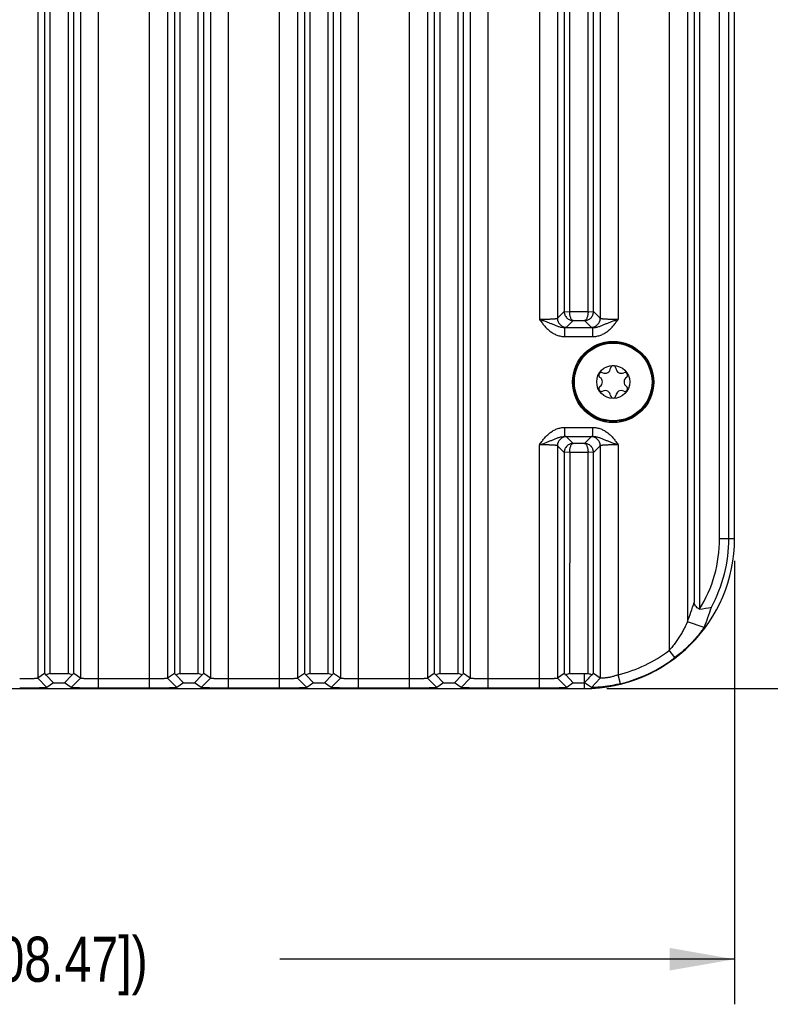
# Model space of a CAD drawing. Header units: inches. Extents: x 0 to 34, y 0 to 22.
# Tile 60 of 65: x 27.8 to 29.9, y 11.2 to 14. Entities that reach past the tile are written whole.
import ezdxf

# ---------------------------------------------------------------- set-up
doc = ezdxf.new("R2010")
doc.units = ezdxf.units.IN
doc.header["$LTSCALE"] = 1.87
doc.header["$MEASUREMENT"] = 0
doc.layers.get('0').update_dxf_attribs({"linetype": 'CONTINUOUS'})
doc.layers.add('02___PRT_ALL_AXES', color=7, linetype='CONTINUOUS')
doc.layers.add('DIMENSIONS', color=7, linetype='CONTINUOUS')
doc.styles.get("Standard").update_dxf_attribs({"font": 'txt', "width": 0.8})
doc.dimstyles.new('DIMSTYLE_1', dxfattribs={"dimtxt": 0.125, "dimasz": 0.18, "dimexe": 0.125, "dimexo": 0.0625, "dimgap": 0.0625, "dimtad": 0, "dimtih": 1, "dimtoh": 1, "dimdec": 3, "dimzin": 4, "dimdsep": 46, "dimtxsty": 'STANDARD', "dimblk": '_FILLED', "dimblk1": '_FILLED', "dimblk2": '_FILLED', "dimcen": 0.09, "dimadec": 0, "dimazin": 0, "dimtp": 0.001, "dimtm": 0.001, "dimtfac": 1, "dimtdec": 3, "dimtofl": 0, "dimtmove": 0, "dimatfit": 3, "dimldrblk": '_FILLED', "dimfxl": 1, "dimtolj": 1, "dimtzin": 4, "dimarcsym": 0})

# ---------------------------------------------------------------- blocks, each defined once
blk = doc.blocks.new('_FILLED')
at = {"color": 0, "linetype": 'BYBLOCK'}
blk.add_solid([(0, 0), (-1, 0.174), (-1, -0.174)], dxfattribs=at)
blk = doc.blocks.new('*D8')
at = {"layer": 'DIMENSIONS', "color": 2, "linetype": 'CONTINUOUS'}
for p, q in [((25.532, 12.8287), (25.532, 11.2461)), ((29.8025, 12.4751), (29.8025, 11.2461)), ((25.532, 11.3711), (26.7922, 11.3711)), ((29.8025, 11.3711), (28.5422, 11.3711))]:
    blk.add_line(p, q, dxfattribs=at)
at = {"layer": 'DIMENSIONS', "color": 2, "linetype": 'CONTINUOUS', "xscale": 0.18, "yscale": 0.18, "zscale": 0.18, "rotation": 180}
blk.add_blockref('_FILLED', (25.532, 11.3711), dxfattribs=at)
at = {"layer": 'DIMENSIONS', "color": 2, "linetype": 'CONTINUOUS', "xscale": 0.18, "yscale": 0.18, "zscale": 0.18}
blk.add_blockref('_FILLED', (29.8025, 11.3711), dxfattribs=at)
at = {"layer": 'DIMENSIONS', "color": 2, "linetype": 'CONTINUOUS', "insert": (27.6672, 11.4336), "char_height": 0.125, "width": 1.625, "attachment_point": 2, "line_spacing_factor": 0.9}
blk.add_mtext('(4.270{\\Ftxt.shx;\\W1.000000;\\H0.125000; }[108.47])', dxfattribs=at)
blk = doc.blocks.new('*D9')
at = {"layer": 'DIMENSIONS', "color": 2, "linetype": 'CONTINUOUS'}
for p, q in [((29.4485, 17.2541), (31.0222, 17.2541)), ((30.8972, 17.2541), (30.8972, 14.8126)), ((30.8972, 12.1211), (30.8972, 14.5626)), ((29.4485, 12.1211), (31.0222, 12.1211))]:
    blk.add_line(p, q, dxfattribs=at)
at = {"layer": 'DIMENSIONS', "color": 2, "linetype": 'CONTINUOUS', "xscale": 0.18, "yscale": 0.18, "zscale": 0.18}
for p, rotation in [((30.8972, 17.2541), 90), ((30.8972, 12.1211), 270)]:
    blk.add_blockref('_FILLED', p, dxfattribs=dict(at, rotation=rotation))
at = {"layer": 'DIMENSIONS', "color": 2, "linetype": 'CONTINUOUS', "insert": (30.8972, 14.7501), "char_height": 0.125, "width": 1.625, "attachment_point": 2, "line_spacing_factor": 0.9}
blk.add_mtext('(5.133{\\Ftxt.shx;\\W1.000000;\\H0.125000; }[130.38])', dxfattribs=at)

msp = doc.modelspace()

# ---------------------------------------------------------------- linework, layer by layer
at = {"color": 7, "linetype": 'CONTINUOUS'}
for p, q in [((28.0402, 12.1223), (28.0402, 17.2529)), ((28.1817, 12.1223), (28.1817, 17.2529)), ((28.4002, 12.1223), (28.4002, 17.2529)), ((28.5417, 12.1223), (28.5417, 17.2529)), ((28.7602, 12.1223), (28.7602, 17.2529)), ((28.9017, 12.1223), (28.9017, 17.2529)), ((29.1202, 12.1223), (29.1202, 17.2529)), ((27.8717, 17.2255), (27.8717, 12.1497)), ((27.9902, 17.2255), (27.9902, 12.1497)), ((28.2317, 17.2255), (28.2317, 12.1497)), ((28.3502, 17.2255), (28.3502, 12.1497)), ((28.5917, 17.2255), (28.5917, 12.1497)), ((28.7102, 17.2255), (28.7102, 12.1497)), ((28.9517, 17.2255), (28.9517, 12.1497)), ((29.0702, 17.2255), (29.0702, 12.1497)), ((27.8905, 17.2124), (27.8905, 12.1629)), ((27.9055, 17.2126), (27.9055, 12.1626)), ((27.9565, 12.1626), (27.9565, 17.2126)), ((27.9715, 12.1629), (27.9715, 17.2124)), ((28.2505, 17.2124), (28.2505, 12.1629)), ((28.2655, 17.2126), (28.2655, 12.1626)), ((28.3165, 12.1626), (28.3165, 17.2126)), ((28.3315, 12.1629), (28.3315, 17.2124)), ((28.6105, 17.2124), (28.6105, 12.1629)), ((28.6255, 17.2126), (28.6255, 12.1626)), ((28.6765, 12.1626), (28.6765, 17.2126)), ((28.6915, 12.1629), (28.6915, 17.2124)), ((28.9705, 17.2124), (28.9705, 12.1629)), ((28.9855, 17.2126), (28.9855, 12.1626)), ((29.0365, 12.1626), (29.0365, 17.2126)), ((29.0515, 12.1629), (29.0515, 17.2124)), ((29.6217, 17.1479), (29.6217, 12.2274)), ((29.6717, 17.069), (29.6717, 12.3063)), ((29.7055, 17.034), (29.7055, 12.3413)), ((29.6905, 17.015), (29.6905, 12.3602)), ((29.761, 12.5376), (29.761, 16.8376)), ((29.7866, 12.5376), (29.7866, 16.8376)), ((29.8025, 12.5376), (29.8025, 16.8376)), ((29.2617, 16.7301), (29.2617, 13.1451)), ((29.4802, 16.7301), (29.4802, 13.1451)), ((29.3117, 16.7276), (29.3117, 13.1477)), ((29.3305, 16.7088), (29.3305, 13.1664)), ((29.3456, 16.7092), (29.3455, 13.1661)), ((29.3964, 13.1661), (29.3965, 16.7092)), ((29.4115, 13.1664), (29.4115, 16.7088)), ((29.4302, 16.7276), (29.4302, 13.1477)), ((29.3117, 13.1477), (29.3305, 13.1664)), ((29.3305, 13.1656), (29.3455, 13.1661)), ((29.3455, 13.1661), (29.3964, 13.1661)), ((29.3964, 13.1661), (29.4115, 13.1656)), ((29.4115, 13.1664), (29.4302, 13.1477)), ((29.3367, 13.1227), (29.3551, 13.1411)), ((29.3551, 13.1411), (29.3868, 13.1411)), ((29.3868, 13.1411), (29.4053, 13.1227)), ((29.3318, 13.1218), (29.4101, 13.1218)), ((29.3318, 13.0969), (29.3318, 13.1218)), ((29.4101, 13.0969), (29.4101, 13.1218)), ((29.3318, 13.0969), (29.4101, 13.0969)), ((29.3318, 12.8451), (29.4101, 12.8451)), ((29.3318, 12.8202), (29.3318, 12.8451)), ((29.4101, 12.8202), (29.4101, 12.8451)), ((29.3318, 12.8202), (29.4101, 12.8202)), ((29.3551, 12.8009), (29.3367, 12.8193)), ((29.3868, 12.8009), (29.3551, 12.8009)), ((29.4053, 12.8193), (29.3868, 12.8009)), ((29.2617, 12.1223), (29.2617, 12.7969)), ((29.3305, 12.7756), (29.3117, 12.7943)), ((29.3117, 12.7943), (29.3117, 12.1497)), ((29.3456, 12.7759), (29.3305, 12.7764)), ((29.3305, 12.7756), (29.3305, 12.1629)), ((29.3456, 12.7759), (29.3455, 12.1626)), ((29.3965, 12.7759), (29.3456, 12.7759)), ((29.4115, 12.7764), (29.3965, 12.7759)), ((29.3965, 12.1628), (29.3965, 12.7759)), ((29.4302, 12.7943), (29.4115, 12.7756)), ((29.4115, 12.1629), (29.4115, 12.7756)), ((29.4302, 12.7943), (29.4302, 12.1502)), ((29.4802, 12.7969), (29.4802, 12.1595)), ((29.761, 12.5376), (29.8025, 12.5376)), ((29.7179, 12.2909), (29.6717, 12.3062)), ((29.6372, 12.207), (29.6217, 12.2274)), ((27.8905, 12.1629), (27.8717, 12.1497)), ((27.8973, 12.1241), (27.8717, 12.1497)), ((27.9157, 12.137), (27.8954, 12.1586)), ((27.9055, 12.1626), (27.9565, 12.1626)), ((27.9462, 12.137), (27.9666, 12.1586)), ((27.9646, 12.1241), (27.9902, 12.1497)), ((27.9902, 12.1497), (27.9715, 12.1629)), ((28.1817, 12.1479), (28.0402, 12.1479)), ((28.2505, 12.1629), (28.2317, 12.1497)), ((28.2573, 12.1241), (28.2317, 12.1497)), ((28.2757, 12.137), (28.2554, 12.1586)), ((28.2655, 12.1626), (28.3165, 12.1626)), ((28.3062, 12.137), (28.3266, 12.1586)), ((28.3246, 12.1241), (28.3502, 12.1497)), ((28.3502, 12.1497), (28.3315, 12.1629)), ((28.5417, 12.1479), (28.4002, 12.1479)), ((28.6105, 12.1629), (28.5917, 12.1497)), ((28.6173, 12.1241), (28.5917, 12.1497)), ((28.6357, 12.137), (28.6154, 12.1586)), ((28.6255, 12.1626), (28.6765, 12.1626)), ((28.6662, 12.137), (28.6866, 12.1586)), ((28.6846, 12.1241), (28.7102, 12.1497)), ((28.7102, 12.1497), (28.6915, 12.1629)), ((28.9017, 12.1479), (28.7602, 12.1479)), ((28.9705, 12.1629), (28.9517, 12.1497)), ((28.9773, 12.1241), (28.9517, 12.1497)), ((28.9957, 12.137), (28.9754, 12.1586)), ((28.9855, 12.1626), (29.0365, 12.1626)), ((29.0466, 12.1586), (29.0262, 12.137)), ((29.0446, 12.1241), (29.0702, 12.1497)), ((29.0702, 12.1497), (29.0515, 12.1629)), ((29.2617, 12.1479), (29.1202, 12.1479)), ((29.3305, 12.1629), (29.3117, 12.1497)), ((29.3373, 12.1241), (29.3117, 12.1497)), ((29.3557, 12.137), (29.3354, 12.1586)), ((29.3455, 12.1626), (29.386, 12.1626)), ((29.386, 12.1626), (29.386, 12.1211)), ((29.4059, 12.1246), (29.4302, 12.1502)), ((29.4302, 12.1502), (29.4115, 12.1629)), ((29.4864, 12.1347), (29.4802, 12.1595)), ((26.8201, 12.1211), (29.386, 12.1211)), ((27.9157, 12.137), (27.8973, 12.1241)), ((27.9157, 12.137), (27.9462, 12.137)), ((27.9646, 12.1241), (27.9462, 12.137)), ((28.1817, 12.1223), (28.0402, 12.1223)), ((28.2757, 12.137), (28.2573, 12.1241)), ((28.2757, 12.137), (28.3062, 12.137)), ((28.3246, 12.1241), (28.3062, 12.137)), ((28.5417, 12.1223), (28.4002, 12.1223)), ((28.6357, 12.137), (28.6173, 12.1241)), ((28.6357, 12.137), (28.6662, 12.137)), ((28.6846, 12.1241), (28.6662, 12.137)), ((28.9017, 12.1223), (28.7602, 12.1223)), ((28.9957, 12.137), (28.9773, 12.1241)), ((28.9957, 12.137), (29.0262, 12.137)), ((29.0446, 12.1241), (29.0262, 12.137)), ((29.2617, 12.1223), (29.1202, 12.1223)), ((29.3557, 12.137), (29.3373, 12.1241)), ((29.3557, 12.137), (29.386, 12.137)), ((29.4059, 12.1246), (29.3862, 12.137))]:
    msp.add_line(p, q, dxfattribs=at)
for radius in [0.1096, 0.1076, 0.0458]:
    msp.add_circle((29.4662, 12.9712), radius, dxfattribs=at)
for centre, radius, start, end in [((29.3367, 13.1477), 0.025, 180.0826, 269.9174), ((29.4052, 13.1477), 0.025, 270.0826, 359.9174), ((29.4337, 12.9899), 0.0075, 63.5573, 236.4427), ((29.4437, 13.0101), 0.015, 243.5573, 356.4427), ((29.4662, 13.0087), 0.0075, 3.5573, 176.4427), ((29.4886, 13.0101), 0.015, 183.5573, 296.4427), ((29.4987, 12.9899), 0.0075, 303.5573, 116.4427), ((29.4213, 12.9712), 0.015, 303.5573, 56.4427), ((29.5111, 12.9712), 0.015, 123.5573, 236.4427), ((29.4337, 12.9524), 0.0075, 123.5573, 296.4427), ((29.4437, 12.9323), 0.015, 3.5573, 116.4427), ((29.4886, 12.9323), 0.015, 63.5573, 176.4427), ((29.4987, 12.9524), 0.0075, 243.5573, 56.4427), ((29.4662, 12.9337), 0.0075, 183.5573, 356.4427), ((29.3367, 12.7943), 0.025, 90.0838, 179.9162), ((29.4052, 12.7943), 0.025, 0.0838, 89.9162), ((29.386, 12.5376), 0.4165, 270, 360), ((29.386, 12.5376), 0.375, 328.4256, 360), ((29.386, 12.5376), 0.4006, 331.5583, 360), ((29.0631, 12.5482), 0.6549, 338.3219, 343.3199), ((29.4382, 14.0167), 1.6966, 279.0631, 280.1857), ((29.0951, 12.5498), 0.6744, 337.4318, 342.4822), ((29.386, 12.5376), 0.3897, 283.9953, 307.2319), ((29.386, 12.5376), 0.4153, 283.9953, 307.2319), ((29.386, 12.5376), 0.375, 270, 271.6067), ((37.564, 4.4445), 11.2272, 136.59761, 136.75319)]:
    msp.add_arc(centre, radius, start, end, dxfattribs=at)
for centre, major_axis, ratio, start_param, end_param in [((27.9055, 12.1478), (-0.015, 0.015), 0.029658, -0.80215, -0.005214), ((27.9055, 12.1472), (0, 0.0154), 0.975859, 0, 0.738954), ((27.9565, 12.1472), (0, 0.0154), 0.975859, -0.738954, 0), ((27.9565, 12.1478), (0.015, 0.015), 0.029658, 0.005214, 0.80215), ((28.2655, 12.1478), (-0.015, 0.015), 0.029658, -0.80215, -0.005214), ((28.2655, 12.1472), (0, 0.0154), 0.975859, 0, 0.738954), ((28.3165, 12.1472), (0, 0.0154), 0.975859, -0.738954, 0), ((28.3165, 12.1478), (0.015, 0.015), 0.029658, 0.005214, 0.80215), ((28.6255, 12.1478), (-0.015, 0.015), 0.029658, -0.80215, -0.005214), ((28.6255, 12.1472), (0, 0.0154), 0.975859, 0, 0.738954), ((28.6765, 12.1472), (0, 0.0154), 0.975859, -0.738954, 0), ((28.6765, 12.1478), (0.015, 0.015), 0.029658, 0.005214, 0.80215), ((28.9855, 12.1478), (-0.015, 0.015), 0.029658, -0.80215, -0.005214), ((28.9855, 12.1472), (0, 0.0154), 0.975859, 0, 0.738954), ((29.0365, 12.1472), (0, 0.0154), 0.975859, -0.738954, 0), ((29.0365, 12.1478), (0.015, 0.015), 0.029658, 0.005214, 0.80215), ((29.3455, 12.1478), (-0.015, 0.015), 0.029658, -0.80215, -0.005214), ((29.3455, 12.1472), (0, 0.0154), 0.975859, 0, 0.738954)]:
    msp.add_ellipse(centre, major_axis=major_axis, ratio=ratio, start_param=start_param, end_param=end_param, dxfattribs=at)
for points, knots in [([(29.3305, 13.1664), (29.3305, 13.1656), (29.3306, 13.1639), (29.3309, 13.1614), (29.3316, 13.1589), (29.3327, 13.1558), (29.3347, 13.1521), (29.3379, 13.1483), (29.3417, 13.1452), (29.3459, 13.1429), (29.3504, 13.1415), (29.3536, 13.1411), (29.3551, 13.1411)], [0, 0, 0, 0, 0.06501, 0.129953, 0.194776, 0.259341, 0.38724, 0.513301, 0.637359, 0.759558, 0.880249, 1, 1, 1, 1]), ([(29.3551, 13.1411), (29.3548, 13.1411), (29.3542, 13.1413), (29.3529, 13.1419), (29.3514, 13.1432), (29.3498, 13.1455), (29.3484, 13.1486), (29.3472, 13.1523), (29.3463, 13.1566), (29.3457, 13.1612), (29.3455, 13.1644), (29.3455, 13.1661)], [0, 0, 0, 0, 0.032434, 0.066858, 0.14645, 0.244729, 0.363467, 0.501896, 0.657317, 0.825299, 1, 1, 1, 1]), ([(29.3868, 13.1411), (29.3884, 13.1411), (29.3915, 13.1415), (29.3961, 13.1429), (29.4003, 13.1452), (29.4041, 13.1483), (29.4072, 13.1521), (29.4092, 13.1558), (29.4104, 13.1589), (29.411, 13.1614), (29.4114, 13.1639), (29.4115, 13.1656), (29.4115, 13.1664)], [0, 0, 0, 0, 0.119708, 0.240386, 0.362576, 0.486644, 0.612718, 0.740629, 0.8052, 0.870028, 0.93498, 1, 1, 1, 1]), ([(29.3965, 13.1661), (29.3965, 13.1644), (29.3963, 13.1612), (29.3957, 13.1566), (29.3948, 13.1523), (29.3936, 13.1486), (29.3921, 13.1455), (29.3905, 13.1432), (29.3888, 13.1417), (29.3875, 13.1412), (29.3868, 13.1411)], [0, 0, 0, 0, 0.174794, 0.342857, 0.498352, 0.636846, 0.755631, 0.853944, 0.933536, 1, 1, 1, 1]), ([(29.2617, 13.1451), (29.2649, 13.1451), (29.2712, 13.1452), (29.2803, 13.1453), (29.2875, 13.1455), (29.2928, 13.1457), (29.2964, 13.1459), (29.2997, 13.146), (29.3026, 13.1462), (29.3051, 13.1465), (29.3073, 13.1467), (29.309, 13.1469), (29.3102, 13.1471), (29.3109, 13.1473), (29.3113, 13.1474), (29.3115, 13.1475), (29.3117, 13.1476), (29.3117, 13.1477)], [0, 0, 0, 0, 0.190284, 0.373718, 0.543254, 0.620914, 0.69288, 0.758468, 0.81711, 0.868272, 0.911502, 0.946457, 0.97284, 0.98278, 0.990563, 0.996242, 1, 1, 1, 1]), ([(29.2617, 13.1451), (29.2639, 13.1421), (29.2682, 13.1361), (29.275, 13.1274), (29.2825, 13.1192), (29.2908, 13.1118), (29.2999, 13.1055), (29.31, 13.1007), (29.3207, 13.0976), (29.3281, 13.0969), (29.3318, 13.0969)], [0, 0, 0, 0, 0.124956, 0.249907, 0.374856, 0.499817, 0.624813, 0.749827, 0.874946, 1, 1, 1, 1]), ([(29.2617, 13.1451), (29.2648, 13.1441), (29.2709, 13.1419), (29.28, 13.1387), (29.2887, 13.1353), (29.2972, 13.1319), (29.3055, 13.1284), (29.3138, 13.1251), (29.3226, 13.1225), (29.3287, 13.1218), (29.3318, 13.1218)], [0, 0, 0, 0, 0.132127, 0.262181, 0.388742, 0.511628, 0.63208, 0.752336, 0.874607, 1, 1, 1, 1]), ([(29.4101, 13.0969), (29.4138, 13.0969), (29.4213, 13.0976), (29.432, 13.1007), (29.442, 13.1055), (29.4512, 13.1118), (29.4595, 13.1192), (29.467, 13.1274), (29.4727, 13.1347), (29.477, 13.1406), (29.4792, 13.1436), (29.4802, 13.1451)], [0, 0, 0, 0, 0.125079, 0.250249, 0.37526, 0.50024, 0.625184, 0.750119, 0.875055, 0.937528, 1, 1, 1, 1]), ([(29.4101, 13.1218), (29.4132, 13.1218), (29.4194, 13.1225), (29.4281, 13.1251), (29.4365, 13.1284), (29.4447, 13.1319), (29.4532, 13.1353), (29.462, 13.1387), (29.471, 13.1419), (29.4771, 13.1441), (29.4802, 13.1451)], [0, 0, 0, 0, 0.125398, 0.247662, 0.367913, 0.488382, 0.611281, 0.737845, 0.867884, 1, 1, 1, 1]), ([(29.4302, 13.1477), (29.4303, 13.1476), (29.4304, 13.1475), (29.4307, 13.1474), (29.431, 13.1473), (29.4318, 13.1471), (29.4329, 13.1469), (29.4347, 13.1467), (29.4368, 13.1465), (29.4394, 13.1462), (29.4423, 13.146), (29.4456, 13.1459), (29.4492, 13.1457), (29.4545, 13.1455), (29.4617, 13.1453), (29.4708, 13.1452), (29.477, 13.1451), (29.4802, 13.1451)], [0, 0, 0, 0, 0.00376, 0.009442, 0.017228, 0.027172, 0.053563, 0.088513, 0.131738, 0.182904, 0.241547, 0.307143, 0.379119, 0.456785, 0.626329, 0.809749, 1, 1, 1, 1]), ([(29.3318, 13.1218), (29.3325, 13.1219), (29.3336, 13.122), (29.3349, 13.1222), (29.3358, 13.1224), (29.3362, 13.1225), (29.3365, 13.1226), (29.3367, 13.1226), (29.3367, 13.1227)], [0, 0, 0, 0, 0.396076, 0.695274, 0.807905, 0.89586, 0.959478, 1, 1, 1, 1]), ([(29.4053, 13.1227), (29.4053, 13.1226), (29.4055, 13.1226), (29.4058, 13.1225), (29.4062, 13.1224), (29.407, 13.1222), (29.4083, 13.122), (29.4095, 13.1219), (29.4101, 13.1218)], [0, 0, 0, 0, 0.040559, 0.104262, 0.1923, 0.304952, 0.603938, 1, 1, 1, 1]), ([(29.2617, 12.7969), (29.2639, 12.7999), (29.2682, 12.8059), (29.275, 12.8146), (29.2825, 12.8228), (29.2908, 12.8302), (29.3, 12.8365), (29.31, 12.8413), (29.3207, 12.8444), (29.3281, 12.8451), (29.3318, 12.8451)], [0, 0, 0, 0, 0.124957, 0.249934, 0.374919, 0.499939, 0.624971, 0.749986, 0.875015, 1, 1, 1, 1]), ([(29.4101, 12.8451), (29.4138, 12.8451), (29.4213, 12.8444), (29.432, 12.8413), (29.442, 12.8365), (29.4512, 12.8302), (29.4595, 12.8228), (29.467, 12.8146), (29.4738, 12.8059), (29.4781, 12.7999), (29.4802, 12.7969)], [0, 0, 0, 0, 0.125087, 0.250358, 0.375401, 0.500365, 0.625296, 0.7502, 0.875099, 1, 1, 1, 1]), ([(29.2617, 12.7969), (29.2679, 12.7989), (29.2769, 12.8022), (29.2888, 12.8067), (29.2972, 12.8101), (29.3055, 12.8136), (29.3139, 12.8169), (29.3226, 12.8195), (29.3287, 12.8202), (29.3318, 12.8202)], [0, 0, 0, 0, 0.262568, 0.389177, 0.512046, 0.632393, 0.752585, 0.874754, 1, 1, 1, 1]), ([(29.3551, 12.8009), (29.3536, 12.8009), (29.3504, 12.8005), (29.3459, 12.7991), (29.3417, 12.7968), (29.3379, 12.7937), (29.3347, 12.7899), (29.3327, 12.7862), (29.3316, 12.7831), (29.3309, 12.7806), (29.3306, 12.7781), (29.3305, 12.7764), (29.3305, 12.7756)], [0, 0, 0, 0, 0.119708, 0.240386, 0.362576, 0.486644, 0.612718, 0.740629, 0.8052, 0.870028, 0.93498, 1, 1, 1, 1]), ([(29.3367, 12.8193), (29.3367, 12.8194), (29.3365, 12.8194), (29.3362, 12.8195), (29.3358, 12.8197), (29.3349, 12.8198), (29.3336, 12.82), (29.3325, 12.8201), (29.3318, 12.8202)], [0, 0, 0, 0, 0.040532, 0.104165, 0.192133, 0.304765, 0.603914, 1, 1, 1, 1]), ([(29.3455, 12.7759), (29.3455, 12.7776), (29.3457, 12.7808), (29.3463, 12.7855), (29.3472, 12.7897), (29.3484, 12.7934), (29.3498, 12.7965), (29.3514, 12.7988), (29.3532, 12.8003), (29.3545, 12.8008), (29.3551, 12.8009)], [0, 0, 0, 0, 0.174794, 0.342857, 0.498352, 0.636846, 0.755631, 0.853944, 0.933536, 1, 1, 1, 1]), ([(29.3868, 12.8009), (29.3871, 12.8009), (29.3878, 12.8007), (29.389, 12.8001), (29.3906, 12.7988), (29.3921, 12.7965), (29.3936, 12.7934), (29.3948, 12.7897), (29.3957, 12.7855), (29.3963, 12.7808), (29.3965, 12.7776), (29.3965, 12.7759)], [0, 0, 0, 0, 0.032434, 0.066858, 0.14645, 0.244729, 0.363467, 0.501896, 0.657317, 0.825299, 1, 1, 1, 1]), ([(29.4115, 12.7756), (29.4115, 12.7764), (29.4114, 12.7781), (29.411, 12.7806), (29.4104, 12.7831), (29.4092, 12.7862), (29.4072, 12.7899), (29.4041, 12.7937), (29.4003, 12.7968), (29.3961, 12.7991), (29.3915, 12.8005), (29.3884, 12.8009), (29.3868, 12.8009)], [0, 0, 0, 0, 0.06501, 0.129953, 0.194776, 0.259341, 0.38724, 0.513301, 0.637359, 0.759558, 0.880249, 1, 1, 1, 1]), ([(29.4101, 12.8202), (29.4095, 12.8201), (29.4083, 12.82), (29.407, 12.8198), (29.4062, 12.8197), (29.4058, 12.8195), (29.4055, 12.8194), (29.4053, 12.8194), (29.4053, 12.8193)], [0, 0, 0, 0, 0.396031, 0.695094, 0.807756, 0.895783, 0.959464, 1, 1, 1, 1]), ([(29.4101, 12.8202), (29.4132, 12.8202), (29.4194, 12.8195), (29.4281, 12.8169), (29.4364, 12.8136), (29.4447, 12.8101), (29.4532, 12.8067), (29.4619, 12.8034), (29.471, 12.8001), (29.4771, 12.798), (29.4802, 12.7969)], [0, 0, 0, 0, 0.12545, 0.247735, 0.36798, 0.488427, 0.611302, 0.737856, 0.867887, 1, 1, 1, 1]), ([(29.3117, 12.7943), (29.3117, 12.7944), (29.3115, 12.7945), (29.3113, 12.7946), (29.3109, 12.7947), (29.3102, 12.7949), (29.309, 12.7951), (29.3073, 12.7953), (29.3051, 12.7955), (29.3026, 12.7958), (29.2997, 12.796), (29.2964, 12.7961), (29.2928, 12.7963), (29.2875, 12.7965), (29.2803, 12.7967), (29.2712, 12.7968), (29.2649, 12.7969), (29.2617, 12.7969)], [0, 0, 0, 0, 0.00376, 0.009441, 0.017226, 0.027167, 0.053553, 0.088498, 0.131718, 0.18288, 0.241518, 0.307113, 0.379088, 0.456753, 0.626305, 0.80974, 1, 1, 1, 1]), ([(29.4802, 12.7969), (29.477, 12.7969), (29.4708, 12.7968), (29.4617, 12.7967), (29.4545, 12.7965), (29.4492, 12.7963), (29.4456, 12.7961), (29.4423, 12.796), (29.4394, 12.7958), (29.4368, 12.7955), (29.4347, 12.7953), (29.4329, 12.7951), (29.4318, 12.7949), (29.431, 12.7947), (29.4307, 12.7946), (29.4304, 12.7945), (29.4303, 12.7944), (29.4302, 12.7943)], [0, 0, 0, 0, 0.190253, 0.373657, 0.54317, 0.620826, 0.692791, 0.758382, 0.81703, 0.868198, 0.911436, 0.946404, 0.972808, 0.982759, 0.990552, 0.996238, 1, 1, 1, 1]), ([(29.7055, 12.3413), (29.7043, 12.3418), (29.7022, 12.343), (29.6984, 12.3458), (29.6946, 12.3497), (29.6915, 12.3548), (29.6905, 12.3585), (29.6905, 12.3602)], [0, 0, 0, 0, 0.147768, 0.291862, 0.558318, 0.794624, 1, 1, 1, 1]), ([(29.6717, 12.3063), (29.6717, 12.306), (29.6714, 12.3054), (29.671, 12.3043), (29.6703, 12.3029), (29.6696, 12.3012), (29.6686, 12.2992), (29.6672, 12.2963), (29.6653, 12.2923), (29.6627, 12.2873), (29.6599, 12.2821), (29.6568, 12.2768), (29.6525, 12.2694), (29.6466, 12.2601), (29.639, 12.249), (29.6307, 12.238), (29.6248, 12.2309), (29.6217, 12.2274)], [0, 0, 0, 0, 0.007827, 0.020647, 0.037682, 0.058168, 0.081472, 0.107003, 0.162629, 0.222718, 0.2861, 0.35198, 0.419791, 0.55968, 0.703841, 0.851109, 1, 1, 1, 1]), ([(29.7179, 12.291), (29.7178, 12.2908), (29.7175, 12.2902), (29.7169, 12.2893), (29.716, 12.2879), (29.7149, 12.2863), (29.7136, 12.2844), (29.7115, 12.2815), (29.7084, 12.2774), (29.7044, 12.2722), (29.6998, 12.2667), (29.6949, 12.2609), (29.6877, 12.2528), (29.678, 12.2425), (29.6653, 12.2303), (29.6517, 12.2183), (29.6421, 12.2107), (29.6372, 12.207)], [0, 0, 0, 0, 0.006012, 0.015946, 0.029516, 0.046419, 0.066281, 0.088674, 0.139373, 0.196157, 0.257756, 0.323171, 0.391662, 0.535577, 0.68634, 0.841939, 1, 1, 1, 1]), ([(27.8717, 12.1497), (27.8717, 12.1497), (27.8715, 12.1496), (27.8713, 12.1495), (27.8709, 12.1495), (27.8704, 12.1494), (27.8698, 12.1493), (27.8688, 12.1492), (27.8673, 12.149), (27.8651, 12.1489), (27.8626, 12.1487), (27.8597, 12.1486), (27.8564, 12.1485), (27.8528, 12.1483), (27.8474, 12.1482), (27.8402, 12.1481), (27.8312, 12.148), (27.8249, 12.1479), (27.8217, 12.1479)], [0, 0, 0, 0, 0.003348, 0.00876, 0.016352, 0.026151, 0.038159, 0.052366, 0.087245, 0.130464, 0.181668, 0.240388, 0.306082, 0.378176, 0.45598, 0.625801, 0.809468, 1, 1, 1, 1]), ([(28.0402, 12.1479), (28.037, 12.1479), (28.0308, 12.148), (28.0217, 12.1481), (28.0145, 12.1482), (28.0092, 12.1483), (28.0056, 12.1485), (28.0023, 12.1486), (27.9994, 12.1487), (27.9968, 12.1489), (27.9947, 12.149), (27.9931, 12.1492), (27.9921, 12.1493), (27.9915, 12.1494), (27.9911, 12.1495), (27.9907, 12.1495), (27.9904, 12.1496), (27.9903, 12.1497), (27.9902, 12.1497)], [0, 0, 0, 0, 0.190548, 0.374238, 0.544068, 0.621872, 0.693966, 0.759659, 0.818377, 0.869581, 0.912801, 0.947683, 0.961894, 0.973904, 0.983704, 0.991292, 0.99669, 1, 1, 1, 1]), ([(28.2317, 12.1497), (28.2317, 12.1497), (28.2315, 12.1496), (28.2313, 12.1495), (28.2309, 12.1495), (28.2304, 12.1494), (28.2298, 12.1493), (28.2288, 12.1492), (28.2273, 12.149), (28.2251, 12.1489), (28.2226, 12.1487), (28.2197, 12.1486), (28.2164, 12.1485), (28.2128, 12.1483), (28.2074, 12.1482), (28.2002, 12.1481), (28.1912, 12.148), (28.1849, 12.1479), (28.1817, 12.1479)], [0, 0, 0, 0, 0.003348, 0.00876, 0.016352, 0.026151, 0.038159, 0.052366, 0.087245, 0.130464, 0.181668, 0.240388, 0.306082, 0.378176, 0.45598, 0.625801, 0.809468, 1, 1, 1, 1]), ([(28.4002, 12.1479), (28.397, 12.1479), (28.3908, 12.148), (28.3817, 12.1481), (28.3745, 12.1482), (28.3692, 12.1483), (28.3656, 12.1485), (28.3623, 12.1486), (28.3594, 12.1487), (28.3568, 12.1489), (28.3547, 12.149), (28.3531, 12.1492), (28.3521, 12.1493), (28.3515, 12.1494), (28.3511, 12.1495), (28.3507, 12.1495), (28.3504, 12.1496), (28.3503, 12.1497), (28.3502, 12.1497)], [0, 0, 0, 0, 0.190548, 0.374238, 0.544068, 0.621872, 0.693966, 0.759659, 0.818377, 0.869581, 0.912801, 0.947683, 0.961894, 0.973904, 0.983704, 0.991292, 0.99669, 1, 1, 1, 1]), ([(28.5917, 12.1497), (28.5917, 12.1497), (28.5915, 12.1496), (28.5913, 12.1495), (28.5909, 12.1495), (28.5904, 12.1494), (28.5898, 12.1493), (28.5888, 12.1492), (28.5873, 12.149), (28.5851, 12.1489), (28.5826, 12.1487), (28.5797, 12.1486), (28.5764, 12.1485), (28.5728, 12.1483), (28.5674, 12.1482), (28.5602, 12.1481), (28.5512, 12.148), (28.5449, 12.1479), (28.5417, 12.1479)], [0, 0, 0, 0, 0.003348, 0.00876, 0.016352, 0.026151, 0.038159, 0.052366, 0.087245, 0.130464, 0.181668, 0.240388, 0.306082, 0.378176, 0.45598, 0.625801, 0.809468, 1, 1, 1, 1]), ([(28.7602, 12.1479), (28.757, 12.1479), (28.7508, 12.148), (28.7417, 12.1481), (28.7345, 12.1482), (28.7292, 12.1483), (28.7256, 12.1485), (28.7223, 12.1486), (28.7194, 12.1487), (28.7168, 12.1489), (28.7147, 12.149), (28.7131, 12.1492), (28.7121, 12.1493), (28.7115, 12.1494), (28.7111, 12.1495), (28.7107, 12.1495), (28.7104, 12.1496), (28.7103, 12.1497), (28.7102, 12.1497)], [0, 0, 0, 0, 0.190548, 0.374238, 0.544068, 0.621872, 0.693966, 0.759659, 0.818377, 0.869581, 0.912801, 0.947683, 0.961894, 0.973904, 0.983704, 0.991292, 0.99669, 1, 1, 1, 1]), ([(28.9517, 12.1497), (28.9517, 12.1497), (28.9515, 12.1496), (28.9513, 12.1495), (28.9509, 12.1495), (28.9504, 12.1494), (28.9498, 12.1493), (28.9488, 12.1492), (28.9473, 12.149), (28.9451, 12.1489), (28.9426, 12.1487), (28.9397, 12.1486), (28.9364, 12.1485), (28.9328, 12.1483), (28.9274, 12.1482), (28.9202, 12.1481), (28.9112, 12.148), (28.9049, 12.1479), (28.9017, 12.1479)], [0, 0, 0, 0, 0.003348, 0.00876, 0.016352, 0.026151, 0.038159, 0.052366, 0.087245, 0.130464, 0.181668, 0.240388, 0.306082, 0.378176, 0.45598, 0.625801, 0.809468, 1, 1, 1, 1]), ([(29.1202, 12.1479), (29.117, 12.1479), (29.1108, 12.148), (29.1017, 12.1481), (29.0945, 12.1482), (29.0892, 12.1483), (29.0856, 12.1485), (29.0823, 12.1486), (29.0794, 12.1487), (29.0768, 12.1489), (29.0747, 12.149), (29.0731, 12.1492), (29.0721, 12.1493), (29.0715, 12.1494), (29.0711, 12.1495), (29.0707, 12.1495), (29.0704, 12.1496), (29.0703, 12.1497), (29.0702, 12.1497)], [0, 0, 0, 0, 0.190548, 0.374238, 0.544068, 0.621872, 0.693966, 0.759659, 0.818377, 0.869581, 0.912801, 0.947683, 0.961894, 0.973904, 0.983704, 0.991292, 0.99669, 1, 1, 1, 1]), ([(29.3117, 12.1497), (29.3117, 12.1497), (29.3115, 12.1496), (29.3113, 12.1495), (29.3109, 12.1495), (29.3104, 12.1494), (29.3098, 12.1493), (29.3088, 12.1492), (29.3073, 12.149), (29.3051, 12.1489), (29.3026, 12.1487), (29.2997, 12.1486), (29.2964, 12.1485), (29.2928, 12.1483), (29.2874, 12.1482), (29.2802, 12.1481), (29.2712, 12.148), (29.2649, 12.1479), (29.2617, 12.1479)], [0, 0, 0, 0, 0.003348, 0.00876, 0.016352, 0.026151, 0.038159, 0.052366, 0.087245, 0.130464, 0.181668, 0.240388, 0.306082, 0.378176, 0.45598, 0.625801, 0.809468, 1, 1, 1, 1]), ([(29.3965, 12.1628), (29.3985, 12.1628), (29.4023, 12.1622), (29.4056, 12.1601), (29.4069, 12.1589)], [0, 0, 0, 0, 0.527981, 1, 1, 1, 1]), ([(29.4069, 12.1589), (29.4072, 12.1592), (29.4078, 12.1597), (29.4086, 12.1605), (29.4094, 12.1612), (29.41, 12.1618), (29.4106, 12.1622), (29.411, 12.1626), (29.4112, 12.1627), (29.4113, 12.1628), (29.4114, 12.1629), (29.4115, 12.1629), (29.4115, 12.1629)], [0, 0, 0, 0, 0.201772, 0.389038, 0.558255, 0.705706, 0.827168, 0.918402, 0.951627, 0.976262, 0.992199, 1, 1, 1, 1]), ([(29.4802, 12.1595), (29.4772, 12.1584), (29.4712, 12.1563), (29.4623, 12.1538), (29.4551, 12.1522), (29.4496, 12.1513), (29.446, 12.1508), (29.4426, 12.1504), (29.4396, 12.1501), (29.437, 12.1499), (29.4348, 12.1498), (29.4332, 12.1499), (29.4322, 12.1499), (29.4316, 12.1499), (29.4311, 12.15), (29.4307, 12.15), (29.4304, 12.1501), (29.4303, 12.1501), (29.4302, 12.1502)], [0, 0, 0, 0, 0.189162, 0.372401, 0.542665, 0.620858, 0.693384, 0.759472, 0.8185, 0.869924, 0.913246, 0.94813, 0.962314, 0.974276, 0.984006, 0.991505, 0.996799, 1, 1, 1, 1]), ([(27.8973, 12.1241), (27.8973, 12.1241), (27.8971, 12.124), (27.8967, 12.1239), (27.8961, 12.1239), (27.8954, 12.1238), (27.8945, 12.1237), (27.893, 12.1236), (27.8907, 12.1234), (27.8874, 12.1233), (27.8835, 12.1231), (27.879, 12.123), (27.8739, 12.1228), (27.8684, 12.1227), (27.8602, 12.1226), (27.8493, 12.1225), (27.8357, 12.1224), (27.8264, 12.1223), (27.8217, 12.1223)], [0, 0, 0, 0, 0.003014, 0.008133, 0.015434, 0.024957, 0.036733, 0.050785, 0.085658, 0.129219, 0.181051, 0.240693, 0.307547, 0.380987, 0.460306, 0.632188, 0.814313, 1, 1, 1, 1]), ([(28.0402, 12.1223), (28.0355, 12.1223), (28.0261, 12.1224), (28.0123, 12.1225), (28.0014, 12.1226), (27.9932, 12.1227), (27.9877, 12.1229), (27.9827, 12.123), (27.9782, 12.1231), (27.9743, 12.1233), (27.9711, 12.1234), (27.9688, 12.1236), (27.9674, 12.1237), (27.9665, 12.1238), (27.9658, 12.1239), (27.9653, 12.1239), (27.9649, 12.124), (27.9647, 12.1241), (27.9646, 12.1241)], [0, 0, 0, 0, 0.188297, 0.372656, 0.544902, 0.623854, 0.696918, 0.763372, 0.822521, 0.873798, 0.916675, 0.950686, 0.964345, 0.975795, 0.985054, 0.992146, 0.997103, 1, 1, 1, 1]), ([(28.2573, 12.1241), (28.2573, 12.1241), (28.2571, 12.124), (28.2567, 12.1239), (28.2561, 12.1239), (28.2554, 12.1238), (28.2545, 12.1237), (28.253, 12.1236), (28.2507, 12.1234), (28.2474, 12.1233), (28.2435, 12.1231), (28.239, 12.123), (28.2339, 12.1228), (28.2284, 12.1227), (28.2202, 12.1226), (28.2093, 12.1225), (28.1957, 12.1224), (28.1864, 12.1223), (28.1817, 12.1223)], [0, 0, 0, 0, 0.003014, 0.008133, 0.015434, 0.024957, 0.036733, 0.050785, 0.085658, 0.129219, 0.181051, 0.240693, 0.307547, 0.380987, 0.460306, 0.632188, 0.814313, 1, 1, 1, 1]), ([(28.4002, 12.1223), (28.3955, 12.1223), (28.3861, 12.1224), (28.3723, 12.1225), (28.3614, 12.1226), (28.3532, 12.1227), (28.3477, 12.1229), (28.3427, 12.123), (28.3382, 12.1231), (28.3343, 12.1233), (28.3311, 12.1234), (28.3288, 12.1236), (28.3274, 12.1237), (28.3265, 12.1238), (28.3258, 12.1239), (28.3253, 12.1239), (28.3249, 12.124), (28.3247, 12.1241), (28.3246, 12.1241)], [0, 0, 0, 0, 0.188297, 0.372656, 0.544902, 0.623854, 0.696918, 0.763372, 0.822521, 0.873798, 0.916675, 0.950686, 0.964345, 0.975795, 0.985054, 0.992146, 0.997103, 1, 1, 1, 1]), ([(28.6173, 12.1241), (28.6173, 12.1241), (28.6171, 12.124), (28.6167, 12.1239), (28.6161, 12.1239), (28.6154, 12.1238), (28.6145, 12.1237), (28.613, 12.1236), (28.6107, 12.1234), (28.6074, 12.1233), (28.6035, 12.1231), (28.599, 12.123), (28.5939, 12.1228), (28.5884, 12.1227), (28.5802, 12.1226), (28.5693, 12.1225), (28.5557, 12.1224), (28.5464, 12.1223), (28.5417, 12.1223)], [0, 0, 0, 0, 0.003014, 0.008133, 0.015434, 0.024957, 0.036733, 0.050785, 0.085658, 0.129219, 0.181051, 0.240693, 0.307547, 0.380987, 0.460306, 0.632188, 0.814313, 1, 1, 1, 1]), ([(28.7602, 12.1223), (28.7555, 12.1223), (28.7461, 12.1224), (28.7323, 12.1225), (28.7214, 12.1226), (28.7132, 12.1227), (28.7077, 12.1229), (28.7027, 12.123), (28.6982, 12.1231), (28.6943, 12.1233), (28.6911, 12.1234), (28.6888, 12.1236), (28.6874, 12.1237), (28.6865, 12.1238), (28.6858, 12.1239), (28.6853, 12.1239), (28.6849, 12.124), (28.6847, 12.1241), (28.6846, 12.1241)], [0, 0, 0, 0, 0.188297, 0.372656, 0.544902, 0.623854, 0.696918, 0.763372, 0.822521, 0.873798, 0.916675, 0.950686, 0.964345, 0.975795, 0.985054, 0.992146, 0.997103, 1, 1, 1, 1]), ([(28.9773, 12.1241), (28.9773, 12.1241), (28.9771, 12.124), (28.9767, 12.1239), (28.9761, 12.1239), (28.9754, 12.1238), (28.9745, 12.1237), (28.973, 12.1236), (28.9707, 12.1234), (28.9674, 12.1233), (28.9635, 12.1231), (28.959, 12.123), (28.9539, 12.1228), (28.9484, 12.1227), (28.9402, 12.1226), (28.9293, 12.1225), (28.9157, 12.1224), (28.9064, 12.1223), (28.9017, 12.1223)], [0, 0, 0, 0, 0.003014, 0.008133, 0.015434, 0.024957, 0.036733, 0.050785, 0.085658, 0.129219, 0.181051, 0.240693, 0.307547, 0.380987, 0.460306, 0.632188, 0.814313, 1, 1, 1, 1]), ([(29.1202, 12.1223), (29.1155, 12.1223), (29.1061, 12.1224), (29.0923, 12.1225), (29.0814, 12.1226), (29.0732, 12.1227), (29.0677, 12.1229), (29.0627, 12.123), (29.0582, 12.1231), (29.0543, 12.1233), (29.0511, 12.1234), (29.0488, 12.1236), (29.0474, 12.1237), (29.0465, 12.1238), (29.0458, 12.1239), (29.0453, 12.1239), (29.0449, 12.124), (29.0447, 12.1241), (29.0446, 12.1241)], [0, 0, 0, 0, 0.188297, 0.372656, 0.544902, 0.623854, 0.696918, 0.763372, 0.822521, 0.873798, 0.916675, 0.950686, 0.964345, 0.975795, 0.985054, 0.992146, 0.997103, 1, 1, 1, 1]), ([(29.3373, 12.1241), (29.3373, 12.1241), (29.3371, 12.124), (29.3367, 12.1239), (29.3361, 12.1239), (29.3354, 12.1238), (29.3345, 12.1237), (29.333, 12.1236), (29.3307, 12.1234), (29.3274, 12.1233), (29.3235, 12.1231), (29.319, 12.123), (29.3139, 12.1228), (29.3084, 12.1227), (29.3002, 12.1226), (29.2893, 12.1225), (29.2757, 12.1224), (29.2664, 12.1223), (29.2617, 12.1223)], [0, 0, 0, 0, 0.003014, 0.008133, 0.015434, 0.024957, 0.036733, 0.050785, 0.085658, 0.129219, 0.181051, 0.240693, 0.307547, 0.380987, 0.460306, 0.632188, 0.814313, 1, 1, 1, 1]), ([(29.4864, 12.1347), (29.4815, 12.1335), (29.4719, 12.1313), (29.4577, 12.1286), (29.4463, 12.1269), (29.4377, 12.1259), (29.4318, 12.1253), (29.4264, 12.1249), (29.4215, 12.1246), (29.4172, 12.1244), (29.4135, 12.1243), (29.4109, 12.1243), (29.4091, 12.1243), (29.4081, 12.1243), (29.4073, 12.1244), (29.4066, 12.1244), (29.4062, 12.1245), (29.4059, 12.1246), (29.4059, 12.1246)], [0, 0, 0, 0, 0.184608, 0.364001, 0.532163, 0.610214, 0.683167, 0.750197, 0.810592, 0.863729, 0.908981, 0.945727, 0.960718, 0.973358, 0.983613, 0.991469, 0.996919, 1, 1, 1, 1])]:
    msp.add_open_spline(points, degree=3, knots=knots, dxfattribs=at)
at = {"layer": '02___PRT_ALL_AXES', "color": 7, "linetype": 'CONTINUOUS'}
msp.add_circle((29.466, 12.971), 0.1125, dxfattribs=at)

# ---------------------------------------------------------------- dimensions: what is measured, and where the dimension line sits
at = {"layer": 'DIMENSIONS', "color": 2, "linetype": 'CONTINUOUS'}
for base, p1, p2, angle, picture, middle in [((30.8972, 17.2541), (29.386, 12.1211), (29.386, 17.2541), 90, '*D9', (30.8972, 14.6876)), ((25.531981, 11.371116), (29.802478, 12.537613), (25.531981, 12.891177), 180, '*D8', (27.667229, 11.371116))]:
    dim = msp.add_linear_dim(base=base, p1=p1, p2=p2, angle=angle, text='(<>)', dimstyle='DIMSTYLE_1', dxfattribs=at)
    dim.commit()
    dim.dimension.update_dxf_attribs({"geometry": picture, "text_midpoint": middle, "dimtype": 160})

doc.saveas('drawing.dxf')
